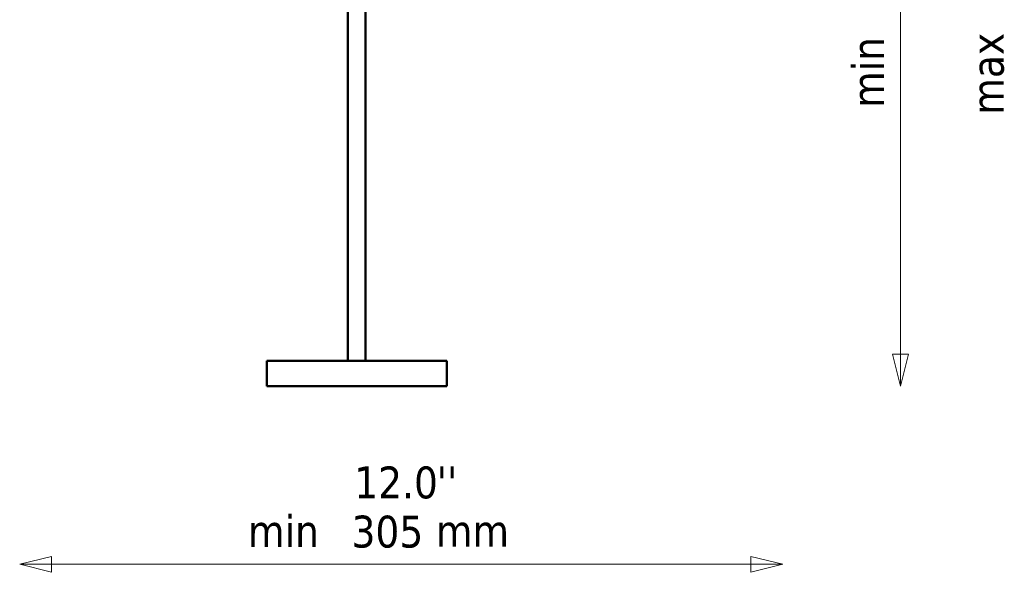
# Model space of a CAD drawing. Header units: millimetres. Extents: x 307 to 3704, y 278 to 4742.
# Tile 8 of 10: x 1947 to 3616, y 2648 to 3584. Entities that reach past the tile are written whole.
import ezdxf

# ---------------------------------------------------------------- set-up
doc = ezdxf.new("R2010")
doc.units = ezdxf.units.MM
doc.header["$LTSCALE"] = 18
for name, color, linetype, lineweight in [('Symbol (ISO)', 7, 'Continuous', 25), ('Widoczne (ISO)', 7, 'Continuous', 50), ('Wymiar (ISO)', 7, 'Continuous', 25)]:
    doc.layers.add(name, color=color, linetype=linetype, lineweight=lineweight)
doc.styles.add('Tekst notatki (ISO)', font='tahoma.ttf')

msp = doc.modelspace()

# ---------------------------------------------------------------- linework, layer by layer
at = {"layer": 'Widoczne (ISO)', "linetype": 'Continuous', "lineweight": 50}
for p, q in [((2503.6, 3006.4), (2503.6, 4036.4)), ((2533.6, 3006.4), (2533.6, 4036.4)), ((2671.1, 3006.4), (2366.1, 3006.4)), ((2366.1, 2963.4), (2366.1, 3006.4)), ((2671.1, 2963.4), (2671.1, 3006.4)), ((2366.1, 2963.4), (2671.1, 2963.4))]:
    msp.add_line(p, q, dxfattribs=at)
at = {"layer": 'Wymiar (ISO)', "lineweight": 18}
for p, q in [((3440.1, 3017.4), (3440.1, 4363.1)), ((3426.6, 3017.4), (3440.1, 2963.4)), ((3453.6, 3017.4), (3426.6, 3017.4)), ((3440.1, 3017.4), (3440.1, 2963.4)), ((3440.1, 2963.4), (3453.6, 3017.4)), ((2001.4, 2675), (1947.4, 2661.5)), ((2001.4, 2648), (2001.4, 2675)), ((3240.6, 2661.5), (3186.6, 2675)), ((3186.6, 2675), (3186.6, 2648)), ((2001.4, 2661.5), (1947.4, 2661.5)), ((1947.4, 2661.5), (2001.4, 2648)), ((3186.6, 2661.5), (2001.4, 2661.5)), ((3186.6, 2661.5), (3240.6, 2661.5)), ((3186.6, 2648), (3240.6, 2661.5))]:
    msp.add_line(p, q, dxfattribs=at)
at = {"layer": 'Wymiar (ISO)', "lineweight": 18, "flags": 128}
for points in [[(3426.6, 3017.4), (3440.1, 2963.4), (3453.6, 3017.4), (3426.6, 3017.4)], [(2001.4, 2675), (1947.4, 2661.5), (2001.4, 2648), (2001.4, 2675)], [(3186.6, 2648), (3240.6, 2661.5), (3186.6, 2675), (3186.6, 2648)]]:
    msp.add_lwpolyline(points, dxfattribs=at)
at = {"layer": 'Wymiar (ISO)'}
for points in [[(3426.6, 3017.4), (3440.1, 2963.4), (3453.6, 3017.4), (3426.6, 3017.4)], [(2001.4, 2675), (1947.4, 2661.5), (2001.4, 2648), (2001.4, 2675)], [(3186.6, 2648), (3240.6, 2661.5), (3186.6, 2675), (3186.6, 2648)]]:
    msp.add_solid(points, dxfattribs=at)

# ---------------------------------------------------------------- texts
at = {"layer": 'Symbol (ISO)', "char_height": 54, "attachment_point": 1, "rotation": 90, "style": 'Tekst notatki (ISO)'}
for s, insert, width in [('\\fTahoma|b0|i0;min', (3358.1, 3434.9), 120.734), ('\\fTahoma|b0|i0;max', (3561, 3423.3), 138.107)]:
    msp.add_mtext(s, dxfattribs=dict(at, insert=insert, width=width))
at = {"layer": 'Symbol (ISO)', "char_height": 54, "attachment_point": 1, "style": 'Tekst notatki (ISO)'}
for s, insert, width in [('\\fTahoma|b0|i0;min', (2334.3, 2745), 120.734), ('\\fTahoma|b0|i0;mm', (2652.6, 2745.3), 124.716)]:
    msp.add_mtext(s, dxfattribs=dict(at, insert=insert, width=width))
at = {"layer": 'Wymiar (ISO)', "char_height": 54, "attachment_point": 7, "style": 'Tekst notatki (ISO)'}
for s, insert in [('12.0', (2514.3, 2772.2)), ("''", (2654.1, 2773.3)), ('305', (2509.7, 2688.9))]:
    msp.add_mtext(s, dxfattribs=dict(at, insert=insert))

doc.saveas('drawing.dxf')
